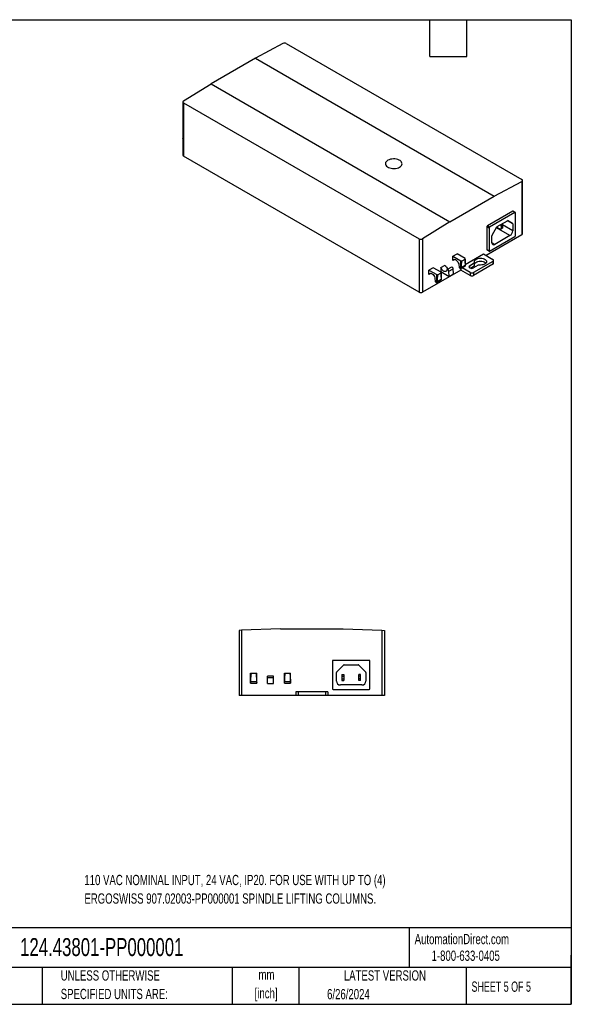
# Paper-space layout 'Sheet1(5)' of a CAD drawing. Header units: millimetres. Extents: x 25 to 1092, y 25 to 838.
# Tile 9 of 9: x 637 to 1092, y 25 to 838. Entities that reach past the tile are written whole.
import ezdxf

# ---------------------------------------------------------------- set-up
doc = ezdxf.new("R2010")
doc.units = ezdxf.units.MM
doc.layers.add('TEXT', color=140, linetype='Continuous', lineweight=25)
doc.styles.add('SLDTEXTSTYLE0', font='TXT', dxfattribs={"width": 0.7})
doc.styles.add('SLDTEXTSTYLE1', font='TXT', dxfattribs={"width": 0.65})

psp = doc.layouts.new('Sheet1(5)')

# ---------------------------------------------------------------- linework, layer by layer
at = {"ltscale": 4}
for p, q in [((853.94, 818.61), (831.28, 806.41)), ((856.77, 818.56), (1051.3, 706.26)), ((831.25, 806.42), (794.61, 785.27)), ((831.25, 806.42), (1028.6, 692.49)), ((771.92, 771.26), (794.61, 785.24)), ((794.61, 785.24), (794.61, 785.27)), ((794.61, 785.27), (991.96, 671.34)), ((794.61, 785.24), (991.96, 671.31)), ((771.33, 770.41), (771.33, 726.4)), ((771.92, 769.57), (966.44, 657.28)), ((771.92, 769.57), (771.92, 725.58)), ((771.26, 742.69), (771.26, 740.24)), ((966.44, 613.29), (771.92, 725.58)), ((1028.6, 692.46), (1051.3, 704.68)), ((1051.3, 704.68), (1051.3, 660.64)), ((1051.88, 661.45), (1051.88, 705.46)), ((991.96, 671.34), (1028.6, 692.49)), ((1028.6, 692.49), (1028.6, 692.46)), ((1043.76, 680.02), (1022.83, 667.94)), ((1045.66, 678.93), (1024.73, 666.84)), ((1045.66, 678.93), (1043.76, 680.02)), ((1046.01, 678.96), (1044.11, 680.06)), ((1046.16, 660.19), (1046.16, 678.64)), ((991.96, 671.31), (969.27, 657.33)), ((991.96, 671.34), (991.96, 671.31)), ((1022.34, 667.08), (1022.34, 648.63)), ((1024.24, 665.99), (1022.34, 667.08)), ((1024.73, 666.84), (1022.83, 667.94)), ((1026.75, 660.2), (1030.78, 667.19)), ((1030.64, 666.94), (1033.51, 665.28)), ((1031.03, 667.46), (1039.37, 672.27)), ((1034.57, 667.67), (1033.78, 669.04)), ((1035.56, 668.25), (1034.57, 667.67)), ((1035.59, 668.14), (1034.6, 667.57)), ((1034.6, 665.91), (1034.6, 667.57)), ((1035.56, 668.25), (1034.77, 669.61)), ((1043.76, 663.86), (1035.26, 668.77)), ((1035.59, 666.48), (1035.59, 668.14)), ((1043.76, 669.73), (1039.37, 672.27)), ((1043.65, 669.96), (1039.6, 672.3)), ((1039.62, 672.29), (1043.65, 669.96)), ((1043.76, 669.73), (1043.76, 663.86)), ((1051.3, 660.64), (1021.8, 643.61)), ((1024.24, 665.99), (1024.24, 647.53)), ((1024.73, 647.25), (1045.66, 659.33)), ((1026.64, 653.98), (1026.64, 659.86)), ((1041.49, 659.94), (1028.91, 652.68)), ((1041.49, 659.94), (1030.32, 666.39)), ((1034.58, 665.85), (1033.59, 665.27)), ((1033.59, 665.27), (1034.57, 665.84)), ((1035.56, 666.41), (1034.57, 665.84)), ((1034.58, 665.85), (1035.56, 666.41)), ((1035.59, 666.48), (1034.6, 665.91)), ((966.44, 657.28), (966.44, 613.29)), ((969.27, 657.33), (969.27, 613.29)), ((1028.91, 652.68), (1026.64, 653.98)), ((994.37, 642.88), (997.91, 644.92)), ((994.37, 639.29), (994.37, 642.88)), ((994.37, 642.88), (1000.84, 639.15)), ((1004.38, 641.19), (997.91, 644.92)), ((1004.61, 636.13), (1019.68, 644.83)), ((1019.68, 644.83), (1027.46, 640.34)), ((1024.24, 647.53), (1022.34, 648.63)), ((1022.48, 648.31), (1024.38, 647.21)), ((984.49, 633.65), (988, 635.68)), ((993.18, 634.01), (989.67, 631.98)), ((996.02, 640.24), (994.37, 639.29)), ((999.34, 635.78), (999.45, 634.15)), ((1000.84, 632.68), (1000.84, 639.15)), ((1000.9, 632.71), (1004.43, 634.75)), ((1004.59, 635.2), (1001.23, 633.26)), ((1001.97, 639.15), (1004.38, 640.54)), ((1004.61, 637.19), (1004.61, 640.86)), ((1008.14, 635.11), (1012.04, 637.36)), ((1008.14, 635.11), (1008.14, 633.48)), ((1008.89, 633.1), (1012.04, 634.91)), ((1015.22, 635.53), (1011.32, 633.27)), ((1027.46, 638.71), (1011.5, 629.5)), ((1027.46, 636.26), (1011.5, 627.05)), ((1012.04, 637.36), (1012.04, 634.91)), ((1012.34, 635.33), (1012.34, 637.78)), ((1027.46, 638.71), (1027.46, 636.26)), ((1028.04, 637.08), (1028.04, 639.53)), ((1000.89, 631.54), (969.27, 613.29)), ((978.11, 633.49), (974.58, 631.45)), ((974.58, 627.86), (974.58, 631.45)), ((974.58, 631.45), (981.04, 627.72)), ((976.23, 628.81), (974.58, 627.86)), ((984.58, 629.76), (978.11, 633.49)), ((981.04, 621.25), (981.04, 627.72)), ((982.17, 627.72), (984.58, 629.11)), ((984.49, 633.65), (984.49, 630.28)), ((984.49, 630.28), (991.43, 626.27)), ((984.81, 625.76), (984.81, 629.43)), ((991.12, 630.54), (994.63, 632.57)), ((991.43, 626.27), (991.12, 630.54)), ((991.43, 626.27), (994.94, 628.3)), ((994.94, 628.3), (994.63, 632.57)), ((1000.89, 632.71), (1000.89, 631.54)), ((1008.67, 627.05), (1000.89, 631.54)), ((1008.67, 629.5), (1002, 633.35)), ((1008.49, 633.27), (1008.14, 633.48)), ((1008.67, 629.5), (1008.67, 627.05)), ((1011.5, 629.5), (1011.5, 627.05)), ((979.54, 624.36), (979.65, 622.72)), ((981.1, 621.28), (984.63, 623.32)), ((984.79, 623.77), (981.44, 621.83)), ((819.81, 334.17), (817.81, 334.1)), ((817.81, 334.1), (817.81, 280.23)), ((851.9, 335.25), (819.81, 334.17)), ((819.81, 334.17), (819.81, 280.23)), ((851.9, 335.28), (851.9, 335.25)), ((851.9, 335.28), (903.72, 335.28)), ((903.72, 335.28), (903.72, 335.25)), ((903.72, 335.25), (935.81, 334.17)), ((935.81, 334.17), (935.81, 280.23)), ((935.81, 334.17), (937.81, 334.1)), ((937.81, 334.1), (937.81, 280.23)), ((925.15, 309.29), (895.55, 309.29)), ((894.85, 308.59), (894.85, 285.99)), ((898.4, 299.74), (904.11, 305.45)), ((904.46, 305.59), (916.25, 305.59)), ((916.6, 305.45), (922.31, 299.74)), ((925.85, 285.99), (925.85, 308.59)), ((827.31, 298.73), (828.11, 298.73)), ((827.31, 290.81), (827.31, 298.73)), ((828.11, 298.73), (831.51, 298.73)), ((831.51, 298.73), (832.31, 298.73)), ((832.31, 290.81), (832.31, 298.73)), ((846.29, 296.38), (841.33, 296.38)), ((841.33, 295.29), (841.33, 296.38)), ((841.33, 290.28), (841.33, 295.29)), ((841.33, 295.29), (846.29, 295.29)), ((846.29, 295.29), (846.29, 296.38)), ((846.29, 290.28), (846.29, 295.29)), ((855.31, 298.73), (856.11, 298.73)), ((855.31, 290.81), (855.31, 298.73)), ((856.11, 298.73), (859.51, 298.73)), ((859.51, 298.73), (860.31, 298.73)), ((860.31, 290.81), (860.31, 298.73)), ((898.25, 292.19), (898.25, 299.39)), ((902.75, 297.69), (904.15, 297.69)), ((902.75, 297.65), (904.15, 297.65)), ((902.75, 297.65), (902.75, 296.27)), ((902.75, 296.27), (904.15, 296.27)), ((902.75, 296.16), (904.15, 296.16)), ((902.75, 296.16), (902.75, 294.13)), ((902.75, 294.13), (904.15, 294.13)), ((902.75, 294.02), (904.15, 294.02)), ((902.75, 294.02), (902.75, 292.64)), ((902.75, 292.64), (904.15, 292.64)), ((904.15, 297.65), (904.15, 296.27)), ((904.15, 296.16), (904.15, 294.13)), ((904.15, 294.02), (904.15, 292.64)), ((917.95, 297.69), (916.55, 297.69)), ((917.95, 297.65), (916.55, 297.65)), ((916.55, 296.27), (916.55, 297.65)), ((917.95, 296.27), (916.55, 296.27)), ((917.95, 296.16), (916.55, 296.16)), ((916.55, 294.13), (916.55, 296.16)), ((917.95, 294.13), (916.55, 294.13)), ((917.95, 294.02), (916.55, 294.02)), ((916.55, 292.64), (916.55, 294.02)), ((917.95, 292.64), (916.55, 292.64)), ((917.95, 296.27), (917.95, 297.65)), ((917.95, 294.13), (917.95, 296.16)), ((917.95, 292.64), (917.95, 294.02)), ((922.45, 299.39), (922.45, 292.19)), ((827.31, 290.53), (827.31, 290.81)), ((827.31, 290.53), (832.31, 290.53)), ((832.18, 291.66), (827.43, 291.66)), ((832.31, 290.81), (832.31, 290.53)), ((841.33, 290.28), (846.29, 290.28)), ((855.31, 290.53), (855.31, 290.81)), ((855.31, 290.53), (860.31, 290.53)), ((860.18, 291.66), (855.43, 291.66)), ((860.31, 290.81), (860.31, 290.53)), ((895.55, 285.29), (925.15, 285.29)), ((919.25, 288.99), (901.45, 288.99)), ((902.75, 292.59), (904.15, 292.59)), ((917.95, 292.59), (916.55, 292.59)), ((819.81, 280.23), (817.81, 280.23)), ((864.52, 280.23), (819.81, 280.23)), ((864.52, 283.23), (864.52, 280.23)), ((866.52, 283.23), (864.52, 283.23)), ((866.52, 280.23), (864.52, 280.23)), ((866.52, 283.23), (866.52, 280.23)), ((889.09, 283.23), (866.52, 283.23)), ((889.09, 280.23), (866.52, 280.23)), ((889.09, 283.23), (889.09, 280.23)), ((891.09, 283.23), (889.09, 283.23)), ((891.09, 280.23), (889.09, 280.23)), ((891.09, 283.23), (891.09, 280.23)), ((935.81, 280.23), (891.09, 280.23)), ((937.81, 280.23), (935.81, 280.23))]:
    psp.add_line(p, q, dxfattribs=at)
at = {"ltscale": 4, "flags": 128}
for points in [[(771.33, 739.92), (771.29, 740.01), (771.26, 740.24)], [(950.37, 716.51), (951.18, 717.07), (951.79, 717.71), (952.2, 718.4), (952.37, 719.13), (952.31, 719.86), (952.02, 720.57), (951.51, 721.24), (950.79, 721.84), (949.9, 722.36), (948.85, 722.77), (947.69, 723.07), (946.46, 723.24), (945.19, 723.27), (943.94, 723.17), (942.74, 722.94), (941.63, 722.58), (940.66, 722.11), (939.85, 721.55), (939.23, 720.91), (938.83, 720.22), (938.65, 719.49), (938.71, 718.76), (939, 718.05), (939.51, 717.38), (940.23, 716.78), (941.13, 716.26), (942.17, 715.85), (943.33, 715.55), (944.56, 715.38), (945.83, 715.35), (947.08, 715.45), (948.29, 715.68), (949.39, 716.04), (950.37, 716.51)], [(994.63, 632.57), (994.55, 632.95), (994.37, 633.34), (994.11, 633.68), (993.82, 633.93), (993.51, 634.05), (993.25, 634.04), (993.18, 634.01)], [(994.37, 639.29), (994.68, 639.84), (995.14, 640.18), (995.72, 640.28), (996.39, 640.13), (997.08, 639.75), (997.76, 639.16), (998.36, 638.41), (998.85, 637.56), (999.18, 636.66), (999.34, 635.78)], [(999.45, 634.15), (999.5, 633.86), (999.61, 633.56), (999.77, 633.28), (999.97, 633.03), (1000.2, 632.83), (1000.43, 632.7), (1000.65, 632.65), (1000.84, 632.68)], [(1012.31, 637.9), (1012.2, 638.54), (1012.34, 639.18), (1012.72, 639.79), (1013.32, 640.33), (1014.12, 640.78), (1015.06, 641.12), (1016.12, 641.32), (1017.22, 641.39), (1018.33, 641.32), (1019.38, 641.1), (1020.32, 640.76), (1021.11, 640.31), (1021.7, 639.76), (1022.07, 639.16), (1022.2, 638.52), (1022.08, 637.88), (1021.72, 637.27), (1021.13, 636.72), (1020.35, 636.27), (1019.41, 635.92), (1018.37, 635.7), (1017.26, 635.62), (1016.15, 635.68)], [(1012.34, 636.72), (1012.34, 636.73), (1012.72, 637.34), (1013.32, 637.88), (1014.12, 638.33), (1015.06, 638.67), (1016.12, 638.87), (1017.22, 638.94), (1018.33, 638.87), (1019.38, 638.66), (1020.32, 638.31), (1021.11, 637.86), (1021.7, 637.31), (1021.73, 637.28)], [(974.58, 627.86), (974.88, 628.41), (975.34, 628.75), (975.92, 628.85), (976.59, 628.7), (977.28, 628.32), (977.96, 627.73), (978.56, 626.98), (979.05, 626.13), (979.38, 625.23), (979.54, 624.36)], [(989.44, 631.59), (989.25, 630.96), (988.9, 630.51), (988.43, 630.25), (987.85, 630.2), (987.21, 630.37), (986.55, 630.74), (985.91, 631.3), (985.33, 632), (984.84, 632.8), (984.49, 633.65)], [(991.12, 630.54), (991.04, 630.93), (990.86, 631.31), (990.6, 631.65), (990.31, 631.9), (990, 632.03), (989.74, 632.01), (989.54, 631.86), (989.44, 631.59)], [(979.65, 622.72), (979.71, 622.43), (979.82, 622.13), (979.98, 621.85), (980.17, 621.6), (980.4, 621.4), (980.63, 621.28), (980.85, 621.22), (981.04, 621.25)]]:
    psp.add_lwpolyline(points, dxfattribs=at)
at = {"ltscale": 16}
for centre, radius, start, end in [((771.96, 742.69), 0.699, 153.25308, 206.74692), ((772.33, 726.5), 1.01, 185.6948, 245.62534), ((1043.97, 679.74), 0.352, 65.69288, 125.61758), ((1045.86, 678.69), 0.306, 350.78596, 129.20329), ((1023.41, 667.03), 1.08, 122.60548, 177.39452), ((1025.31, 665.94), 1.08, 122.60548, 177.39452), ((1031.41, 666.85), 0.721, 121.95467, 151.14439), ((1039.51, 672.06), 0.251, 65.68605, 125.61817), ((1043.51, 669.76), 0.252, 354.37962, 54.30196), ((1027.36, 659.83), 0.721, 148.85627, 178.0435), ((1038.84, 664.08), 4.92, 302.60548, 357.39452), ((1045.09, 660.23), 1.08, 302.60548, 357.39452), ((1050.88, 661.55), 1.01, 294.37466, 354.3052), ((1028.02, 653.76), 1.4, 170.78596, 309.20329), ((1022.67, 648.59), 0.336, 172.74417, 235.94365), ((1024.54, 647.48), 0.306, 170.78596, 309.20329), ((993.34, 637.32), 5.59, 197.06334, 239.91313), ((1008.45, 634.3), 0.873, 110.78342, 249.21658), ((1011.87, 637.79), 0.459, 291.37374, 14.42202), ((1011.84, 635.37), 0.493, 292.94171, 355.73463), ((1015.93, 634.15), 1.55, 81.87177, 117.46707), ((1027.15, 639.53), 0.873, 290.78342, 69.21658), ((1027.04, 637.18), 1.01, 294.37466, 354.3052), ((1009.91, 636), 3.07, 242.60967, 297.39033), ((1010.08, 632.23), 3.07, 242.60967, 297.39033), ((1010.08, 629.78), 3.07, 242.60967, 297.39033), ((967.86, 616.02), 3.07, 242.60967, 297.39033), ((895.55, 308.59), 0.7, 90, 180), ((925.15, 308.59), 0.7, 0, 90), ((904.46, 305.09), 0.5, 90, 135), ((916.25, 305.09), 0.5, 45, 90), ((898.75, 299.39), 0.5, 135, 180), ((921.95, 299.39), 0.5, 0, 45), ((895.55, 285.99), 0.7, 180, 270), ((901.45, 292.19), 3.2, 180, 270), ((919.25, 292.19), 3.2, 270, 0), ((925.15, 285.99), 0.7, 270, 0)]:
    psp.add_arc(centre, radius, start, end, dxfattribs=at)
for centre, major_axis, ratio, start_param, end_param in [((855.36, 817.8), (2, -0.06), 0.557598, 0.801087, 2.371883), ((773.33, 770.44), (2, 0.06), 0.596325, 2.338251, 3.909048), ((1049.88, 705.5), (2, -0.06), 0.557598, 5.513476, 7.084272), ((967.86, 658.15), (2, 0.06), 0.596325, 3.909048, 5.479844), ((1001.41, 639.48), (0.8, 0), 0.578871, 3.92836, 5.496418), ((1003.81, 640.86), (0.802, 0), 0.575709, 5.499157, 7.067214), ((981.61, 628.05), (0.8, 0), 0.578871, 3.92836, 5.496418), ((984.01, 629.43), (0.802, 0), 0.575709, 5.499157, 7.067214)]:
    psp.add_ellipse(centre, major_axis=major_axis, ratio=ratio, start_param=start_param, end_param=end_param, dxfattribs=at)
at = {"ltscale": 4}
for points in [[(1034.6, 667.57), (1034.6, 667.6), (1034.59, 667.64), (1034.57, 667.67)], [(1035.59, 668.14), (1035.59, 668.17), (1035.58, 668.21), (1035.56, 668.25)], [(1033.51, 665.28), (1033.54, 665.27), (1033.57, 665.26), (1033.59, 665.27)], [(1034.57, 665.84), (1034.59, 665.85), (1034.6, 665.87), (1034.6, 665.91)], [(1035.56, 666.41), (1035.58, 666.42), (1035.59, 666.45), (1035.59, 666.48)], [(902.75, 297.69), (902.75, 297.69), (902.75, 297.68), (902.75, 297.65)], [(902.75, 296.27), (902.75, 296.24), (902.75, 296.2), (902.75, 296.16)], [(902.75, 294.13), (902.75, 294.09), (902.75, 294.05), (902.75, 294.02)], [(902.75, 292.64), (902.75, 292.61), (902.75, 292.59), (902.75, 292.59)], [(904.15, 297.69), (904.15, 297.69), (904.15, 297.68), (904.15, 297.65)], [(904.15, 296.27), (904.15, 296.24), (904.15, 296.2), (904.15, 296.16)], [(904.15, 294.13), (904.15, 294.09), (904.15, 294.05), (904.15, 294.02)], [(904.15, 292.64), (904.15, 292.61), (904.15, 292.59), (904.15, 292.59)], [(916.55, 297.65), (916.55, 297.68), (916.55, 297.69), (916.55, 297.69)], [(916.55, 296.16), (916.55, 296.2), (916.55, 296.24), (916.55, 296.27)], [(916.55, 294.02), (916.55, 294.05), (916.55, 294.09), (916.55, 294.13)], [(916.55, 292.59), (916.55, 292.59), (916.55, 292.61), (916.55, 292.64)], [(917.95, 297.65), (917.95, 297.68), (917.95, 297.69), (917.95, 297.69)], [(917.95, 296.16), (917.95, 296.2), (917.95, 296.24), (917.95, 296.27)], [(917.95, 294.02), (917.95, 294.05), (917.95, 294.09), (917.95, 294.13)], [(917.95, 292.59), (917.95, 292.59), (917.95, 292.61), (917.95, 292.64)]]:
    psp.add_open_spline(points, degree=3, dxfattribs=at)
for points, knots in [([(1001.23, 633.26), (1001.31, 634.22), (1001.39, 635.19), (1001.53, 636.65), (1001.58, 637.14), (1001.68, 637.88), (1001.72, 638.13), (1001.78, 638.51), (1001.8, 638.64), (1001.85, 638.83), (1001.86, 638.89), (1001.89, 638.99), (1001.9, 639.03), (1001.92, 639.08), (1001.93, 639.09), (1001.95, 639.12), (1001.96, 639.14), (1001.97, 639.15)], [0, 0, 0, 0, 0.5, 0.5, 0.75, 0.75, 0.875, 0.875, 0.9375, 0.9375, 0.96875, 0.96875, 0.984375, 0.984375, 0.992187, 0.992187, 1, 1, 1, 1]), ([(1004.38, 640.54), (1004.39, 640.55), (1004.4, 640.54), (1004.42, 640.53), (1004.43, 640.52), (1004.44, 640.49), (1004.45, 640.47), (1004.47, 640.4), (1004.48, 640.35), (1004.51, 640.2), (1004.52, 640.09), (1004.55, 639.77), (1004.57, 639.55), (1004.6, 638.88), (1004.6, 638.42), (1004.62, 637.05), (1004.61, 636.13), (1004.59, 635.2)], [0, 0, 0, 0, 0.007812, 0.007812, 0.015625, 0.015625, 0.03125, 0.03125, 0.0625, 0.0625, 0.125, 0.125, 0.25, 0.25, 0.5, 0.5, 1, 1, 1, 1]), ([(1004.59, 635.2), (1004.59, 635.1), (1004.58, 634.92), (1004.52, 634.8), (1004.44, 634.76), (1004.43, 634.75)], [0, 0, 0, 0, 0.4591833, 0.8815184, 1, 1, 1, 1]), ([(981.44, 621.83), (981.51, 622.79), (981.59, 623.76), (981.73, 625.22), (981.79, 625.71), (981.88, 626.45), (981.92, 626.7), (981.98, 627.08), (982, 627.21), (982.05, 627.4), (982.06, 627.46), (982.09, 627.56), (982.1, 627.6), (982.12, 627.65), (982.13, 627.66), (982.15, 627.69), (982.16, 627.71), (982.17, 627.72)], [0, 0, 0, 0, 0.5, 0.5, 0.75, 0.75, 0.875, 0.875, 0.9375, 0.9375, 0.96875, 0.96875, 0.984375, 0.984375, 0.992188, 0.992188, 1, 1, 1, 1]), ([(984.58, 629.11), (984.59, 629.12), (984.6, 629.11), (984.62, 629.1), (984.63, 629.09), (984.64, 629.06), (984.65, 629.04), (984.67, 628.97), (984.68, 628.92), (984.71, 628.77), (984.72, 628.66), (984.75, 628.34), (984.77, 628.12), (984.8, 627.45), (984.81, 626.99), (984.82, 625.62), (984.81, 624.7), (984.79, 623.77)], [0, 0, 0, 0, 0.007812, 0.007812, 0.015625, 0.015625, 0.03125, 0.03125, 0.0625, 0.0625, 0.125, 0.125, 0.25, 0.25, 0.5, 0.5, 1, 1, 1, 1]), ([(1000.84, 632.68), (1000.93, 632.72), (1001.03, 632.79), (1001.17, 633), (1001.22, 633.12), (1001.23, 633.26)], [0, 0, 0, 0, 0.5, 0.5, 1, 1, 1, 1]), ([(981.04, 621.25), (981.14, 621.29), (981.23, 621.36), (981.37, 621.57), (981.43, 621.69), (981.44, 621.83)], [0, 0, 0, 0, 0.5, 0.5, 1, 1, 1, 1]), ([(984.79, 623.77), (984.79, 623.67), (984.78, 623.49), (984.72, 623.37), (984.64, 623.33), (984.63, 623.32)], [0, 0, 0, 0, 0.459183, 0.881518, 1, 1, 1, 1]), ([(827.43, 291.66), (827.47, 292.85), (827.52, 294.04), (827.63, 295.83), (827.68, 296.42), (827.77, 297.31), (827.8, 297.6), (827.87, 298.04), (827.89, 298.19), (827.94, 298.41), (827.96, 298.48), (828, 298.59), (828.01, 298.62), (828.04, 298.67), (828.05, 298.69), (828.07, 298.71), (828.09, 298.73), (828.11, 298.73)], [0, 0, 0, 0, 0.5, 0.5, 0.75, 0.75, 0.875, 0.875, 0.9375, 0.9375, 0.96875, 0.96875, 0.984375, 0.984375, 0.992188, 0.992188, 1, 1, 1, 1]), ([(831.51, 298.73), (831.53, 298.73), (831.54, 298.71), (831.57, 298.69), (831.58, 298.67), (831.61, 298.62), (831.62, 298.59), (831.65, 298.48), (831.67, 298.41), (831.72, 298.19), (831.75, 298.04), (831.81, 297.6), (831.85, 297.31), (831.94, 296.42), (831.98, 295.82), (832.09, 294.04), (832.14, 292.85), (832.18, 291.66)], [0, 0, 0, 0, 0.007812, 0.007812, 0.015625, 0.015625, 0.03125, 0.03125, 0.0625, 0.0625, 0.125, 0.125, 0.25, 0.25, 0.5, 0.5, 1, 1, 1, 1]), ([(855.43, 291.66), (855.47, 292.85), (855.52, 294.04), (855.63, 295.83), (855.68, 296.42), (855.77, 297.31), (855.8, 297.6), (855.87, 298.04), (855.89, 298.19), (855.94, 298.41), (855.96, 298.48), (856, 298.59), (856.01, 298.62), (856.04, 298.67), (856.05, 298.69), (856.07, 298.71), (856.09, 298.73), (856.11, 298.73)], [0, 0, 0, 0, 0.5, 0.5, 0.75, 0.75, 0.875, 0.875, 0.9375, 0.9375, 0.96875, 0.96875, 0.984375, 0.984375, 0.992187, 0.992187, 1, 1, 1, 1]), ([(859.51, 298.73), (859.53, 298.73), (859.54, 298.71), (859.57, 298.69), (859.58, 298.67), (859.61, 298.62), (859.62, 298.59), (859.65, 298.48), (859.67, 298.41), (859.72, 298.19), (859.75, 298.04), (859.81, 297.6), (859.85, 297.31), (859.94, 296.42), (859.98, 295.82), (860.09, 294.04), (860.14, 292.85), (860.18, 291.66)], [0, 0, 0, 0, 0.007812, 0.007812, 0.015625, 0.015625, 0.03125, 0.03125, 0.0625, 0.0625, 0.125, 0.125, 0.25, 0.25, 0.5, 0.5, 1, 1, 1, 1]), ([(827.31, 290.81), (827.31, 290.91), (827.34, 291.05), (827.4, 291.34), (827.43, 291.5), (827.43, 291.66)], [0, 0, 0, 0, 0.5, 0.5, 1, 1, 1, 1]), ([(832.18, 291.66), (832.19, 291.5), (832.22, 291.34), (832.28, 291.05), (832.31, 290.91), (832.31, 290.81)], [0, 0, 0, 0, 0.5, 0.5, 1, 1, 1, 1]), ([(855.31, 290.81), (855.31, 290.91), (855.34, 291.05), (855.4, 291.34), (855.43, 291.5), (855.43, 291.66)], [0, 0, 0, 0, 0.5, 0.5, 1, 1, 1, 1]), ([(860.18, 291.66), (860.19, 291.5), (860.22, 291.34), (860.28, 291.05), (860.31, 290.91), (860.31, 290.81)], [0, 0, 0, 0, 0.5, 0.5, 1, 1, 1, 1])]:
    psp.add_open_spline(points, degree=3, knots=knots, dxfattribs=at)
at = {"layer": 'TEXT', "ltscale": 4}
for p, q in [((25.4, 838.2), (1092.2, 838.2)), ((975.36, 807.72), (975.36, 838.2)), ((1005.84, 807.72), (1005.84, 838.2)), ((1092.2, 838.2), (1092.2, 25.4)), ((975.36, 807.72), (1005.84, 807.72)), ((1092.2, 88.5), (25.4, 88.5)), ((958.3, 88.5), (958.3, 55.88)), ((1092.2, 25.4), (1092.2, 66.04)), ((1092.2, 55.88), (25.4, 55.88)), ((655.12, 55.88), (655.12, 25.4)), ((812.1, 55.88), (812.1, 25.4)), ((867.25, 55.88), (867.25, 25.4)), ((1005.39, 55.88), (1005.39, 25.4)), ((25.4, 25.4), (1092.2, 25.4))]:
    psp.add_line(p, q, dxfattribs=at)

# ---------------------------------------------------------------- texts
at = {"layer": 'TEXT', "ltscale": 16}
for s, insert, char_height, attachment_point, style in [('110 VAC NOMINAL INPUT, 24 VAC, IP20. FOR USE WITH UP TO (4)', (689.97, 132.25), 8.4667, 1, 'SLDTEXTSTYLE0'), ('ERGOSWISS 907.02003-PP000001 SPINDLE LIFTING COLUMNS.', (689.97, 116.96), 8.4667, 1, 'SLDTEXTSTYLE0'), ('AutomationDirect.com', (962.78, 83.51), 8.4667, 1, 'SLDTEXTSTYLE0'), ('124.43801-PP000001', (636.83, 80.06), 14.8167, 1, 'SLDTEXTSTYLE0'), ('1-800-633-0405', (976.77, 69.75), 8.4667, 1, 'SLDTEXTSTYLE0'), ('UNLESS OTHERWISE', (670.43, 53.45), 8.4667, 1, 'SLDTEXTSTYLE0'), ('mm', (840.4, 54.08), 8.467, 2, 'SLDTEXTSTYLE0'), ('LATEST VERSION', (938.21, 53.46), 8.4667, 2, 'SLDTEXTSTYLE0'), ('SHEET 5 OF 5', (1009.77, 44.21), 8.4667, 1, 'SLDTEXTSTYLE1'), ('SPECIFIED UNITS ARE:', (670.43, 38.16), 8.4667, 1, 'SLDTEXTSTYLE0'), ('[inch]', (840.06, 38.79), 8.467, 2, 'SLDTEXTSTYLE0'), ('6/26/2024', (890.45, 38.03), 8.467, 1, 'SLDTEXTSTYLE0')]:
    psp.add_mtext(s, dxfattribs=dict(at, insert=insert, char_height=char_height, attachment_point=attachment_point, style=style))

doc.saveas('drawing.dxf')
